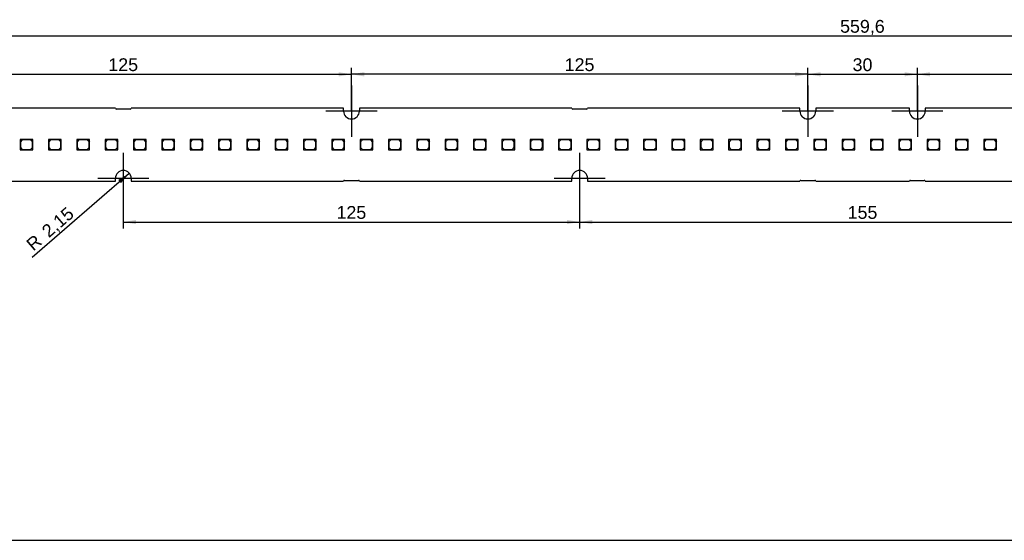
# Model space of a CAD drawing. Header units: millimetres. Extents: x 7 to 819, y 6 to 587.
# Tile 4 of 19: x 142 to 411, y 15 to 157. Entities that reach past the tile are written whole.
import ezdxf
from ezdxf.enums import TextEntityAlignment as Align
from ezdxf.lldxf.tags import DXFTag

# ---------------------------------------------------------------- set-up
doc = ezdxf.new("R2010")
doc.units = ezdxf.units.MM
doc.layers.add('Default', color=7, linetype='Continuous')
doc.layers.add('LINLED_560X20MM_', color=7, linetype='Continuous')
doc.styles.add('SEACAD_Arial', font='arial.ttf')
tags = doc.linetypes.add('CENTER2', pattern=[28.575, 19.05, -3.175, 3.175, -3.175]).pattern_tags.tags
tags[10:11] = [DXFTag(74, 4), DXFTag(75, 0), DXFTag(340, '0'), DXFTag(46, 0.0), DXFTag(50, 0.0), DXFTag(44, 0.0), DXFTag(45, 0.0)]
tags[8:9] = [DXFTag(74, 4), DXFTag(75, 0), DXFTag(340, '0'), DXFTag(46, 0.0), DXFTag(50, 0.0), DXFTag(44, 0.0), DXFTag(45, 0.0)]
tags[6:7] = [DXFTag(74, 4), DXFTag(75, 0), DXFTag(340, '0'), DXFTag(46, 0.0), DXFTag(50, 0.0), DXFTag(44, 0.0), DXFTag(45, 0.0)]
tags[4:5] = [DXFTag(74, 4), DXFTag(75, 0), DXFTag(340, '0'), DXFTag(46, 0.0), DXFTag(50, 0.0), DXFTag(44, 0.0), DXFTag(45, 0.0)]
doc.dimstyles.new('ISO', dxfattribs={"dimtxt": 3.5, "dimasz": 3.5, "dimexe": 1.75, "dimexo": 0, "dimgap": 0.875, "dimtad": 1, "dimtxsty": 'SEACAD_Arial', "dimblk1": '_SE_FILLED', "dimblk2": '_SE_FILLED', "dimsah": 1, "dimcen": 1.75, "dimadec": 0, "dimazin": 0, "dimtfac": 0.5, "dimtdec": 3, "dimtmove": 0, "dimatfit": 3, "dimfxl": 1, "dimarcsym": 0})

# ---------------------------------------------------------------- blocks, each defined once
blk = doc.blocks.new('SEANNOT_GROUP1')
at = {"layer": 'Default', "color": 7, "linetype": 'CENTER2'}
for p, q in [((169.95, 120.74), (169.95, 106.74)), ((176.95, 113.74), (162.95, 113.74))]:
    blk.add_line(p, q, dxfattribs=at)
blk = doc.blocks.new('SEANNOT_GROUP2')
at = {"layer": 'Default', "color": 7, "linetype": 'CENTER2'}
for p, q in [((232.45, 139.14), (232.45, 125.14)), ((239.45, 132.14), (225.45, 132.14))]:
    blk.add_line(p, q, dxfattribs=at)
blk = doc.blocks.new('SEANNOT_GROUP3')
at = {"layer": 'Default', "color": 7, "linetype": 'CENTER2'}
for p, q in [((294.95, 120.74), (294.95, 106.74)), ((301.95, 113.74), (287.95, 113.74))]:
    blk.add_line(p, q, dxfattribs=at)
blk = doc.blocks.new('SEANNOT_GROUP4')
at = {"layer": 'Default', "color": 7, "linetype": 'CENTER2'}
for p, q in [((357.45, 139.14), (357.45, 125.14)), ((364.45, 132.14), (350.45, 132.14))]:
    blk.add_line(p, q, dxfattribs=at)
blk = doc.blocks.new('SEANNOT_GROUP5')
at = {"layer": 'Default', "color": 7, "linetype": 'CENTER2'}
for p, q in [((387.45, 139.14), (387.45, 125.14)), ((394.45, 132.14), (380.45, 132.14))]:
    blk.add_line(p, q, dxfattribs=at)
blk = doc.blocks.new('SE1')
at = {"layer": 'LINLED_560X20MM_', "color": 7, "linetype": 'Continuous'}
for p, q in [((167.8, 132.94), (109.6, 132.94)), ((171.85, 132.69), (168.05, 132.69)), ((230.3, 132.94), (172.1, 132.94)), ((230.3, 132.14), (230.3, 132.94)), ((292.8, 132.94), (234.6, 132.94)), ((234.6, 132.94), (234.6, 132.14)), ((296.85, 132.69), (293.05, 132.69)), ((355.3, 132.94), (297.1, 132.94)), ((355.3, 132.14), (355.3, 132.94)), ((385.3, 132.94), (359.6, 132.94)), ((359.6, 132.94), (359.6, 132.14)), ((385.3, 132.14), (385.3, 132.94)), ((447.8, 132.94), (389.6, 132.94)), ((389.6, 132.94), (389.6, 132.14)), ((144.66, 124.34), (141.66, 124.34)), ((141.66, 124.34), (141.66, 121.54)), ((142.26, 124.24), (141.76, 123.74)), ((144.56, 124.24), (142.26, 124.24)), ((145.06, 123.74), (144.56, 124.24)), ((145.16, 124.34), (144.66, 124.34)), ((144.66, 124.34), (145.16, 123.84)), ((145.16, 123.84), (145.16, 124.34)), ((152.42, 124.34), (149.42, 124.34)), ((149.42, 124.34), (149.42, 121.54)), ((150.02, 124.24), (149.52, 123.74)), ((152.32, 124.24), (150.02, 124.24)), ((152.82, 123.74), (152.32, 124.24)), ((152.92, 124.34), (152.42, 124.34)), ((152.42, 124.34), (152.92, 123.84)), ((152.92, 123.84), (152.92, 124.34)), ((160.19, 124.34), (157.19, 124.34)), ((157.19, 124.34), (157.19, 121.54)), ((157.79, 124.24), (157.29, 123.74)), ((160.09, 124.24), (157.79, 124.24)), ((160.59, 123.74), (160.09, 124.24)), ((160.69, 124.34), (160.19, 124.34)), ((160.19, 124.34), (160.69, 123.84)), ((160.69, 123.84), (160.69, 124.34)), ((167.95, 124.34), (164.95, 124.34)), ((164.95, 124.34), (164.95, 121.54)), ((165.55, 124.24), (165.05, 123.74)), ((167.85, 124.24), (165.55, 124.24)), ((168.35, 123.74), (167.85, 124.24)), ((168.45, 124.34), (167.95, 124.34)), ((167.95, 124.34), (168.45, 123.84)), ((168.45, 123.84), (168.45, 124.34)), ((175.72, 124.34), (172.72, 124.34)), ((172.72, 124.34), (172.72, 121.54)), ((173.32, 124.24), (172.82, 123.74)), ((175.62, 124.24), (173.32, 124.24)), ((176.12, 123.74), (175.62, 124.24)), ((176.22, 124.34), (175.72, 124.34)), ((175.72, 124.34), (176.22, 123.84)), ((176.22, 123.84), (176.22, 124.34)), ((183.48, 124.34), (180.48, 124.34)), ((180.48, 124.34), (180.48, 121.54)), ((181.08, 124.24), (180.58, 123.74)), ((183.38, 124.24), (181.08, 124.24)), ((183.88, 123.74), (183.38, 124.24)), ((183.98, 124.34), (183.48, 124.34)), ((183.48, 124.34), (183.98, 123.84)), ((183.98, 123.84), (183.98, 124.34)), ((191.24, 124.34), (188.24, 124.34)), ((188.24, 124.34), (188.24, 121.54)), ((188.84, 124.24), (188.34, 123.74)), ((191.14, 124.24), (188.84, 124.24)), ((191.64, 123.74), (191.14, 124.24)), ((191.74, 124.34), (191.24, 124.34)), ((191.24, 124.34), (191.74, 123.84)), ((191.74, 123.84), (191.74, 124.34)), ((199.01, 124.34), (196.01, 124.34)), ((196.01, 124.34), (196.01, 121.54)), ((196.61, 124.24), (196.11, 123.74)), ((198.91, 124.24), (196.61, 124.24)), ((199.41, 123.74), (198.91, 124.24)), ((199.51, 124.34), (199.01, 124.34)), ((199.01, 124.34), (199.51, 123.84)), ((199.51, 123.84), (199.51, 124.34)), ((206.77, 124.34), (203.77, 124.34)), ((203.77, 124.34), (203.77, 121.54)), ((204.37, 124.24), (203.87, 123.74)), ((206.67, 124.24), (204.37, 124.24)), ((207.17, 123.74), (206.67, 124.24)), ((207.27, 124.34), (206.77, 124.34)), ((206.77, 124.34), (207.27, 123.84)), ((207.27, 123.84), (207.27, 124.34)), ((214.54, 124.34), (211.54, 124.34)), ((211.54, 124.34), (211.54, 121.54)), ((212.14, 124.24), (211.64, 123.74)), ((214.44, 124.24), (212.14, 124.24)), ((214.94, 123.74), (214.44, 124.24)), ((215.04, 124.34), (214.54, 124.34)), ((214.54, 124.34), (215.04, 123.84)), ((215.04, 123.84), (215.04, 124.34)), ((222.3, 124.34), (219.3, 124.34)), ((219.3, 124.34), (219.3, 121.54)), ((219.9, 124.24), (219.4, 123.74)), ((222.2, 124.24), (219.9, 124.24)), ((222.7, 123.74), (222.2, 124.24)), ((222.8, 124.34), (222.3, 124.34)), ((222.3, 124.34), (222.8, 123.84)), ((222.8, 123.84), (222.8, 124.34)), ((230.06, 124.34), (227.06, 124.34)), ((227.06, 124.34), (227.06, 121.54)), ((227.66, 124.24), (227.16, 123.74)), ((229.96, 124.24), (227.66, 124.24)), ((230.46, 123.74), (229.96, 124.24)), ((230.56, 124.34), (230.06, 124.34)), ((230.06, 124.34), (230.56, 123.84)), ((230.56, 123.84), (230.56, 124.34)), ((237.83, 124.34), (234.83, 124.34)), ((234.83, 124.34), (234.83, 121.54)), ((235.43, 124.24), (234.93, 123.74)), ((237.73, 124.24), (235.43, 124.24)), ((238.23, 123.74), (237.73, 124.24)), ((238.33, 124.34), (237.83, 124.34)), ((237.83, 124.34), (238.33, 123.84)), ((238.33, 123.84), (238.33, 124.34)), ((245.59, 124.34), (242.59, 124.34)), ((242.59, 124.34), (242.59, 121.54)), ((243.19, 124.24), (242.69, 123.74)), ((245.49, 124.24), (243.19, 124.24)), ((245.99, 123.74), (245.49, 124.24)), ((246.09, 124.34), (245.59, 124.34)), ((245.59, 124.34), (246.09, 123.84)), ((246.09, 123.84), (246.09, 124.34)), ((253.36, 124.34), (250.36, 124.34)), ((250.36, 124.34), (250.36, 121.54)), ((250.96, 124.24), (250.46, 123.74)), ((253.26, 124.24), (250.96, 124.24)), ((253.76, 123.74), (253.26, 124.24)), ((253.86, 124.34), (253.36, 124.34)), ((253.36, 124.34), (253.86, 123.84)), ((253.86, 123.84), (253.86, 124.34)), ((261.12, 124.34), (258.12, 124.34)), ((258.12, 124.34), (258.12, 121.54)), ((258.72, 124.24), (258.22, 123.74)), ((261.02, 124.24), (258.72, 124.24)), ((261.52, 123.74), (261.02, 124.24)), ((261.62, 124.34), (261.12, 124.34)), ((261.12, 124.34), (261.62, 123.84)), ((261.62, 123.84), (261.62, 124.34)), ((268.88, 124.34), (265.88, 124.34)), ((265.88, 124.34), (265.88, 121.54)), ((266.48, 124.24), (265.98, 123.74)), ((268.78, 124.24), (266.48, 124.24)), ((269.28, 123.74), (268.78, 124.24)), ((269.38, 124.34), (268.88, 124.34)), ((268.88, 124.34), (269.38, 123.84)), ((269.38, 123.84), (269.38, 124.34)), ((276.65, 124.34), (273.65, 124.34)), ((273.65, 124.34), (273.65, 121.54)), ((274.25, 124.24), (273.75, 123.74)), ((276.55, 124.24), (274.25, 124.24)), ((277.05, 123.74), (276.55, 124.24)), ((277.15, 124.34), (276.65, 124.34)), ((276.65, 124.34), (277.15, 123.84)), ((277.15, 123.84), (277.15, 124.34)), ((284.41, 124.34), (281.41, 124.34)), ((281.41, 124.34), (281.41, 121.54)), ((282.01, 124.24), (281.51, 123.74)), ((284.31, 124.24), (282.01, 124.24)), ((284.81, 123.74), (284.31, 124.24)), ((284.91, 124.34), (284.41, 124.34)), ((284.41, 124.34), (284.91, 123.84)), ((284.91, 123.84), (284.91, 124.34)), ((292.18, 124.34), (289.18, 124.34)), ((289.18, 124.34), (289.18, 121.54)), ((289.78, 124.24), (289.28, 123.74)), ((292.08, 124.24), (289.78, 124.24)), ((292.58, 123.74), (292.08, 124.24)), ((292.68, 124.34), (292.18, 124.34)), ((292.18, 124.34), (292.68, 123.84)), ((292.68, 123.84), (292.68, 124.34)), ((299.94, 124.34), (296.94, 124.34)), ((296.94, 124.34), (296.94, 121.54)), ((297.54, 124.24), (297.04, 123.74)), ((299.84, 124.24), (297.54, 124.24)), ((300.34, 123.74), (299.84, 124.24)), ((300.44, 124.34), (299.94, 124.34)), ((299.94, 124.34), (300.44, 123.84)), ((300.44, 123.84), (300.44, 124.34)), ((307.7, 124.34), (304.7, 124.34)), ((304.7, 124.34), (304.7, 121.54)), ((305.3, 124.24), (304.8, 123.74)), ((307.6, 124.24), (305.3, 124.24)), ((308.1, 123.74), (307.6, 124.24)), ((308.2, 124.34), (307.7, 124.34)), ((307.7, 124.34), (308.2, 123.84)), ((308.2, 123.84), (308.2, 124.34)), ((315.47, 124.34), (312.47, 124.34)), ((312.47, 124.34), (312.47, 121.54)), ((313.07, 124.24), (312.57, 123.74)), ((315.37, 124.24), (313.07, 124.24)), ((315.87, 123.74), (315.37, 124.24)), ((315.97, 124.34), (315.47, 124.34)), ((315.47, 124.34), (315.97, 123.84)), ((315.97, 123.84), (315.97, 124.34)), ((323.23, 124.34), (320.23, 124.34)), ((320.23, 124.34), (320.23, 121.54)), ((320.83, 124.24), (320.33, 123.74)), ((323.13, 124.24), (320.83, 124.24)), ((323.63, 123.74), (323.13, 124.24)), ((323.73, 124.34), (323.23, 124.34)), ((323.23, 124.34), (323.73, 123.84)), ((323.73, 123.84), (323.73, 124.34)), ((331, 124.34), (328, 124.34)), ((328, 124.34), (328, 121.54)), ((328.6, 124.24), (328.1, 123.74)), ((330.9, 124.24), (328.6, 124.24)), ((331.4, 123.74), (330.9, 124.24)), ((331.5, 124.34), (331, 124.34)), ((331, 124.34), (331.5, 123.84)), ((331.5, 123.84), (331.5, 124.34)), ((338.76, 124.34), (335.76, 124.34)), ((335.76, 124.34), (335.76, 121.54)), ((336.36, 124.24), (335.86, 123.74)), ((338.66, 124.24), (336.36, 124.24)), ((339.16, 123.74), (338.66, 124.24)), ((339.26, 124.34), (338.76, 124.34)), ((338.76, 124.34), (339.26, 123.84)), ((339.26, 123.84), (339.26, 124.34)), ((346.52, 124.34), (343.52, 124.34)), ((343.52, 124.34), (343.52, 121.54)), ((344.12, 124.24), (343.62, 123.74)), ((346.42, 124.24), (344.12, 124.24)), ((346.92, 123.74), (346.42, 124.24)), ((347.02, 124.34), (346.52, 124.34)), ((346.52, 124.34), (347.02, 123.84)), ((347.02, 123.84), (347.02, 124.34)), ((354.29, 124.34), (351.29, 124.34)), ((351.29, 124.34), (351.29, 121.54)), ((351.89, 124.24), (351.39, 123.74)), ((354.19, 124.24), (351.89, 124.24)), ((354.69, 123.74), (354.19, 124.24)), ((354.79, 124.34), (354.29, 124.34)), ((354.29, 124.34), (354.79, 123.84)), ((354.79, 123.84), (354.79, 124.34)), ((362.05, 124.34), (359.05, 124.34)), ((359.05, 124.34), (359.05, 121.54)), ((359.65, 124.24), (359.15, 123.74)), ((361.95, 124.24), (359.65, 124.24)), ((362.45, 123.74), (361.95, 124.24)), ((362.55, 124.34), (362.05, 124.34)), ((362.05, 124.34), (362.55, 123.84)), ((362.55, 123.84), (362.55, 124.34)), ((369.82, 124.34), (366.82, 124.34)), ((366.82, 124.34), (366.82, 121.54)), ((367.42, 124.24), (366.92, 123.74)), ((369.72, 124.24), (367.42, 124.24)), ((370.22, 123.74), (369.72, 124.24)), ((370.32, 124.34), (369.82, 124.34)), ((369.82, 124.34), (370.32, 123.84)), ((370.32, 123.84), (370.32, 124.34)), ((377.58, 124.34), (374.58, 124.34)), ((374.58, 124.34), (374.58, 121.54)), ((375.18, 124.24), (374.68, 123.74)), ((377.48, 124.24), (375.18, 124.24)), ((377.98, 123.74), (377.48, 124.24)), ((378.08, 124.34), (377.58, 124.34)), ((377.58, 124.34), (378.08, 123.84)), ((378.08, 123.84), (378.08, 124.34)), ((385.34, 124.34), (382.34, 124.34)), ((382.34, 124.34), (382.34, 121.54)), ((382.94, 124.24), (382.44, 123.74)), ((385.24, 124.24), (382.94, 124.24)), ((385.74, 123.74), (385.24, 124.24)), ((385.84, 124.34), (385.34, 124.34)), ((385.34, 124.34), (385.84, 123.84)), ((385.84, 123.84), (385.84, 124.34)), ((393.11, 124.34), (390.11, 124.34)), ((390.11, 124.34), (390.11, 121.54)), ((390.71, 124.24), (390.21, 123.74)), ((393.01, 124.24), (390.71, 124.24)), ((393.51, 123.74), (393.01, 124.24)), ((393.61, 124.34), (393.11, 124.34)), ((393.11, 124.34), (393.61, 123.84)), ((393.61, 123.84), (393.61, 124.34)), ((400.87, 124.34), (397.87, 124.34)), ((397.87, 124.34), (397.87, 121.54)), ((398.47, 124.24), (397.97, 123.74)), ((400.77, 124.24), (398.47, 124.24)), ((401.27, 123.74), (400.77, 124.24)), ((401.37, 124.34), (400.87, 124.34)), ((400.87, 124.34), (401.37, 123.84)), ((401.37, 123.84), (401.37, 124.34)), ((408.64, 124.34), (405.64, 124.34)), ((405.64, 124.34), (405.64, 121.54)), ((406.24, 124.24), (405.74, 123.74)), ((408.54, 124.24), (406.24, 124.24)), ((409.04, 123.74), (408.54, 124.24)), ((409.14, 124.34), (408.64, 124.34)), ((408.64, 124.34), (409.14, 123.84)), ((409.14, 123.84), (409.14, 124.34)), ((141.66, 121.54), (145.16, 121.54)), ((141.76, 123.74), (141.76, 122.14)), ((141.76, 122.14), (142.26, 121.64)), ((142.26, 121.64), (144.56, 121.64)), ((144.56, 121.64), (145.06, 122.14)), ((145.06, 122.14), (145.06, 123.74)), ((145.16, 121.54), (145.16, 123.84)), ((149.42, 121.54), (152.92, 121.54)), ((149.52, 123.74), (149.52, 122.14)), ((149.52, 122.14), (150.02, 121.64)), ((150.02, 121.64), (152.32, 121.64)), ((152.32, 121.64), (152.82, 122.14)), ((152.82, 122.14), (152.82, 123.74)), ((152.92, 121.54), (152.92, 123.84)), ((157.19, 121.54), (160.69, 121.54)), ((157.29, 123.74), (157.29, 122.14)), ((157.29, 122.14), (157.79, 121.64)), ((157.79, 121.64), (160.09, 121.64)), ((160.09, 121.64), (160.59, 122.14)), ((160.59, 122.14), (160.59, 123.74)), ((160.69, 121.54), (160.69, 123.84)), ((164.95, 121.54), (168.45, 121.54)), ((165.05, 123.74), (165.05, 122.14)), ((165.05, 122.14), (165.55, 121.64)), ((165.55, 121.64), (167.85, 121.64)), ((167.85, 121.64), (168.35, 122.14)), ((168.35, 122.14), (168.35, 123.74)), ((168.45, 121.54), (168.45, 123.84)), ((172.72, 121.54), (176.22, 121.54)), ((172.82, 123.74), (172.82, 122.14)), ((172.82, 122.14), (173.32, 121.64)), ((173.32, 121.64), (175.62, 121.64)), ((175.62, 121.64), (176.12, 122.14)), ((176.12, 122.14), (176.12, 123.74)), ((176.22, 121.54), (176.22, 123.84)), ((180.48, 121.54), (183.98, 121.54)), ((180.58, 123.74), (180.58, 122.14)), ((180.58, 122.14), (181.08, 121.64)), ((181.08, 121.64), (183.38, 121.64)), ((183.38, 121.64), (183.88, 122.14)), ((183.88, 122.14), (183.88, 123.74)), ((183.98, 121.54), (183.98, 123.84)), ((188.24, 121.54), (191.74, 121.54)), ((188.34, 123.74), (188.34, 122.14)), ((188.34, 122.14), (188.84, 121.64)), ((188.84, 121.64), (191.14, 121.64)), ((191.14, 121.64), (191.64, 122.14)), ((191.64, 122.14), (191.64, 123.74)), ((191.74, 121.54), (191.74, 123.84)), ((196.01, 121.54), (199.51, 121.54)), ((196.11, 123.74), (196.11, 122.14)), ((196.11, 122.14), (196.61, 121.64)), ((196.61, 121.64), (198.91, 121.64)), ((198.91, 121.64), (199.41, 122.14)), ((199.41, 122.14), (199.41, 123.74)), ((199.51, 121.54), (199.51, 123.84)), ((203.77, 121.54), (207.27, 121.54)), ((203.87, 123.74), (203.87, 122.14)), ((203.87, 122.14), (204.37, 121.64)), ((204.37, 121.64), (206.67, 121.64)), ((206.67, 121.64), (207.17, 122.14)), ((207.17, 122.14), (207.17, 123.74)), ((207.27, 121.54), (207.27, 123.84)), ((211.54, 121.54), (215.04, 121.54)), ((211.64, 123.74), (211.64, 122.14)), ((211.64, 122.14), (212.14, 121.64)), ((212.14, 121.64), (214.44, 121.64)), ((214.44, 121.64), (214.94, 122.14)), ((214.94, 122.14), (214.94, 123.74)), ((215.04, 121.54), (215.04, 123.84)), ((219.3, 121.54), (222.8, 121.54)), ((219.4, 123.74), (219.4, 122.14)), ((219.4, 122.14), (219.9, 121.64)), ((219.9, 121.64), (222.2, 121.64)), ((222.2, 121.64), (222.7, 122.14)), ((222.7, 122.14), (222.7, 123.74)), ((222.8, 121.54), (222.8, 123.84)), ((227.06, 121.54), (230.56, 121.54)), ((227.16, 123.74), (227.16, 122.14)), ((227.16, 122.14), (227.66, 121.64)), ((227.66, 121.64), (229.96, 121.64)), ((229.96, 121.64), (230.46, 122.14)), ((230.46, 122.14), (230.46, 123.74)), ((230.56, 121.54), (230.56, 123.84)), ((234.83, 121.54), (238.33, 121.54)), ((234.93, 123.74), (234.93, 122.14)), ((234.93, 122.14), (235.43, 121.64)), ((235.43, 121.64), (237.73, 121.64)), ((237.73, 121.64), (238.23, 122.14)), ((238.23, 122.14), (238.23, 123.74)), ((238.33, 121.54), (238.33, 123.84)), ((242.59, 121.54), (246.09, 121.54)), ((242.69, 123.74), (242.69, 122.14)), ((242.69, 122.14), (243.19, 121.64)), ((243.19, 121.64), (245.49, 121.64)), ((245.49, 121.64), (245.99, 122.14)), ((245.99, 122.14), (245.99, 123.74)), ((246.09, 121.54), (246.09, 123.84)), ((250.36, 121.54), (253.86, 121.54)), ((250.46, 123.74), (250.46, 122.14)), ((250.46, 122.14), (250.96, 121.64)), ((250.96, 121.64), (253.26, 121.64)), ((253.26, 121.64), (253.76, 122.14)), ((253.76, 122.14), (253.76, 123.74)), ((253.86, 121.54), (253.86, 123.84)), ((258.12, 121.54), (261.62, 121.54)), ((258.22, 123.74), (258.22, 122.14)), ((258.22, 122.14), (258.72, 121.64)), ((258.72, 121.64), (261.02, 121.64)), ((261.02, 121.64), (261.52, 122.14)), ((261.52, 122.14), (261.52, 123.74)), ((261.62, 121.54), (261.62, 123.84)), ((265.88, 121.54), (269.38, 121.54)), ((265.98, 123.74), (265.98, 122.14)), ((265.98, 122.14), (266.48, 121.64)), ((266.48, 121.64), (268.78, 121.64)), ((268.78, 121.64), (269.28, 122.14)), ((269.28, 122.14), (269.28, 123.74)), ((269.38, 121.54), (269.38, 123.84)), ((273.65, 121.54), (277.15, 121.54)), ((273.75, 123.74), (273.75, 122.14)), ((273.75, 122.14), (274.25, 121.64)), ((274.25, 121.64), (276.55, 121.64)), ((276.55, 121.64), (277.05, 122.14)), ((277.05, 122.14), (277.05, 123.74)), ((277.15, 121.54), (277.15, 123.84)), ((281.41, 121.54), (284.91, 121.54)), ((281.51, 123.74), (281.51, 122.14)), ((281.51, 122.14), (282.01, 121.64)), ((282.01, 121.64), (284.31, 121.64)), ((284.31, 121.64), (284.81, 122.14)), ((284.81, 122.14), (284.81, 123.74)), ((284.91, 121.54), (284.91, 123.84)), ((289.18, 121.54), (292.68, 121.54)), ((289.28, 123.74), (289.28, 122.14)), ((289.28, 122.14), (289.78, 121.64)), ((289.78, 121.64), (292.08, 121.64)), ((292.08, 121.64), (292.58, 122.14)), ((292.58, 122.14), (292.58, 123.74)), ((292.68, 121.54), (292.68, 123.84)), ((296.94, 121.54), (300.44, 121.54)), ((297.04, 123.74), (297.04, 122.14)), ((297.04, 122.14), (297.54, 121.64)), ((297.54, 121.64), (299.84, 121.64)), ((299.84, 121.64), (300.34, 122.14)), ((300.34, 122.14), (300.34, 123.74)), ((300.44, 121.54), (300.44, 123.84)), ((304.7, 121.54), (308.2, 121.54)), ((304.8, 123.74), (304.8, 122.14)), ((304.8, 122.14), (305.3, 121.64)), ((305.3, 121.64), (307.6, 121.64)), ((307.6, 121.64), (308.1, 122.14)), ((308.1, 122.14), (308.1, 123.74)), ((308.2, 121.54), (308.2, 123.84)), ((312.47, 121.54), (315.97, 121.54)), ((312.57, 123.74), (312.57, 122.14)), ((312.57, 122.14), (313.07, 121.64)), ((313.07, 121.64), (315.37, 121.64)), ((315.37, 121.64), (315.87, 122.14)), ((315.87, 122.14), (315.87, 123.74)), ((315.97, 121.54), (315.97, 123.84)), ((320.23, 121.54), (323.73, 121.54)), ((320.33, 123.74), (320.33, 122.14)), ((320.33, 122.14), (320.83, 121.64)), ((320.83, 121.64), (323.13, 121.64)), ((323.13, 121.64), (323.63, 122.14)), ((323.63, 122.14), (323.63, 123.74)), ((323.73, 121.54), (323.73, 123.84)), ((328, 121.54), (331.5, 121.54)), ((328.1, 123.74), (328.1, 122.14)), ((328.1, 122.14), (328.6, 121.64)), ((328.6, 121.64), (330.9, 121.64)), ((330.9, 121.64), (331.4, 122.14)), ((331.4, 122.14), (331.4, 123.74)), ((331.5, 121.54), (331.5, 123.84)), ((335.76, 121.54), (339.26, 121.54)), ((335.86, 123.74), (335.86, 122.14)), ((335.86, 122.14), (336.36, 121.64)), ((336.36, 121.64), (338.66, 121.64)), ((338.66, 121.64), (339.16, 122.14)), ((339.16, 122.14), (339.16, 123.74)), ((339.26, 121.54), (339.26, 123.84)), ((343.52, 121.54), (347.02, 121.54)), ((343.62, 123.74), (343.62, 122.14)), ((343.62, 122.14), (344.12, 121.64)), ((344.12, 121.64), (346.42, 121.64)), ((346.42, 121.64), (346.92, 122.14)), ((346.92, 122.14), (346.92, 123.74)), ((347.02, 121.54), (347.02, 123.84)), ((351.29, 121.54), (354.79, 121.54)), ((351.39, 123.74), (351.39, 122.14)), ((351.39, 122.14), (351.89, 121.64)), ((351.89, 121.64), (354.19, 121.64)), ((354.19, 121.64), (354.69, 122.14)), ((354.69, 122.14), (354.69, 123.74)), ((354.79, 121.54), (354.79, 123.84)), ((359.05, 121.54), (362.55, 121.54)), ((359.15, 123.74), (359.15, 122.14)), ((359.15, 122.14), (359.65, 121.64)), ((359.65, 121.64), (361.95, 121.64)), ((361.95, 121.64), (362.45, 122.14)), ((362.45, 122.14), (362.45, 123.74)), ((362.55, 121.54), (362.55, 123.84)), ((366.82, 121.54), (370.32, 121.54)), ((366.92, 123.74), (366.92, 122.14)), ((366.92, 122.14), (367.42, 121.64)), ((367.42, 121.64), (369.72, 121.64)), ((369.72, 121.64), (370.22, 122.14)), ((370.22, 122.14), (370.22, 123.74)), ((370.32, 121.54), (370.32, 123.84)), ((374.58, 121.54), (378.08, 121.54)), ((374.68, 123.74), (374.68, 122.14)), ((374.68, 122.14), (375.18, 121.64)), ((375.18, 121.64), (377.48, 121.64)), ((377.48, 121.64), (377.98, 122.14)), ((377.98, 122.14), (377.98, 123.74)), ((378.08, 121.54), (378.08, 123.84)), ((382.34, 121.54), (385.84, 121.54)), ((382.44, 123.74), (382.44, 122.14)), ((382.44, 122.14), (382.94, 121.64)), ((382.94, 121.64), (385.24, 121.64)), ((385.24, 121.64), (385.74, 122.14)), ((385.74, 122.14), (385.74, 123.74)), ((385.84, 121.54), (385.84, 123.84)), ((390.11, 121.54), (393.61, 121.54)), ((390.21, 123.74), (390.21, 122.14)), ((390.21, 122.14), (390.71, 121.64)), ((390.71, 121.64), (393.01, 121.64)), ((393.01, 121.64), (393.51, 122.14)), ((393.51, 122.14), (393.51, 123.74)), ((393.61, 121.54), (393.61, 123.84)), ((397.87, 121.54), (401.37, 121.54)), ((397.97, 123.74), (397.97, 122.14)), ((397.97, 122.14), (398.47, 121.64)), ((398.47, 121.64), (400.77, 121.64)), ((400.77, 121.64), (401.27, 122.14)), ((401.27, 122.14), (401.27, 123.74)), ((401.37, 121.54), (401.37, 123.84)), ((405.64, 121.54), (409.14, 121.54)), ((405.74, 123.74), (405.74, 122.14)), ((405.74, 122.14), (406.24, 121.64)), ((406.24, 121.64), (408.54, 121.64)), ((408.54, 121.64), (409.04, 122.14)), ((409.04, 122.14), (409.04, 123.74)), ((409.14, 121.54), (409.14, 123.84)), ((167.8, 112.94), (167.8, 113.74)), ((172.1, 113.74), (172.1, 112.94)), ((292.8, 112.94), (292.8, 113.74)), ((297.1, 113.74), (297.1, 112.94)), ((109.6, 112.94), (167.8, 112.94)), ((172.1, 112.94), (230.3, 112.94)), ((230.55, 113.19), (234.35, 113.19)), ((234.6, 112.94), (292.8, 112.94)), ((297.1, 112.94), (355.3, 112.94)), ((355.55, 113.19), (359.35, 113.19)), ((359.6, 112.94), (385.3, 112.94)), ((385.55, 113.19), (389.35, 113.19)), ((389.6, 112.94), (447.8, 112.94))]:
    blk.add_line(p, q, dxfattribs=at)
for centre, radius, start, end in [((168.05, 132.94), 0.25, 180, 270), ((171.85, 132.94), 0.25, 270, 0), ((293.05, 132.94), 0.25, 180, 270), ((296.85, 132.94), 0.25, 270, 0), ((232.45, 132.14), 2.15, 180, 0), ((357.45, 132.14), 2.15, 180, 0), ((387.45, 132.14), 2.15, 180, 0), ((169.95, 113.74), 2.15, 0, 180), ((294.95, 113.74), 2.15, 0, 180), ((230.55, 112.94), 0.25, 90, 180), ((234.35, 112.94), 0.25, 0, 90), ((355.55, 112.94), 0.25, 90, 180), ((359.35, 112.94), 0.25, 0, 90), ((385.55, 112.94), 0.25, 90, 180), ((389.35, 112.94), 0.25, 0, 90)]:
    blk.add_arc(centre, radius, start, end, dxfattribs=at)
blk = doc.blocks.new('DMBLK45')
at = {"layer": 'Default', "linetype": 'Continuous'}
for points in [[(173.45, 101.2), (173.45, 102.37), (169.95, 101.79)], [(291.45, 101.2), (294.95, 101.79), (291.45, 102.37)]]:
    blk.add_hatch(color=7, dxfattribs=at).paths.add_polyline_path(points)
at = {"layer": 'Default', "color": 7, "linetype": 'Continuous'}
for p, q in [((169.95, 113.74), (169.95, 100.04)), ((294.95, 113.74), (294.95, 100.04)), ((169.95, 101.79), (294.95, 101.79))]:
    blk.add_line(p, q, dxfattribs=at)
at = {"layer": 'Default', "color": 7, "linetype": 'Continuous', "style": 'SEACAD_Arial'}
blk.add_text('125', height=3.5, dxfattribs=at).set_placement((228.34, 106.16), align=Align.TOP_LEFT)
blk = doc.blocks.new('_SE_FILLED')
at = {"color": 0}
blk.add_line((0, 0), (-1, 0), dxfattribs=at)
blk.add_solid([(0, 0), (-1, -0.1665), (-1, 0.1665), (0, 0)], dxfattribs=at)
blk = doc.blocks.new('DMBLK46')
at = {"layer": 'Default', "linetype": 'Continuous'}
for points in [[(298.45, 101.2), (298.45, 102.37), (294.95, 101.79)], [(446.45, 101.2), (449.95, 101.79), (446.45, 102.37)]]:
    blk.add_hatch(color=7, dxfattribs=at).paths.add_polyline_path(points)
at = {"layer": 'Default', "color": 7, "linetype": 'Continuous'}
for p, q in [((294.95, 113.74), (294.95, 100.04)), ((449.95, 113.74), (449.95, 100.04)), ((294.95, 101.79), (449.95, 101.79))]:
    blk.add_line(p, q, dxfattribs=at)
at = {"layer": 'Default', "color": 7, "linetype": 'Continuous', "style": 'SEACAD_Arial'}
blk.add_text('155', height=3.5, dxfattribs=at).set_placement((368.34, 106.16), align=Align.TOP_LEFT)
blk = doc.blocks.new('DMBLK48')
at = {"layer": 'Default', "linetype": 'Continuous'}
for points in [[(110.95, 142.81), (107.45, 142.23), (110.95, 141.64)], [(228.95, 142.81), (228.95, 141.64), (232.45, 142.23)]]:
    blk.add_hatch(color=7, dxfattribs=at).paths.add_polyline_path(points)
at = {"layer": 'Default', "color": 7, "linetype": 'Continuous'}
for p, q in [((107.45, 132.14), (107.45, 143.98)), ((232.45, 132.14), (232.45, 143.98)), ((107.45, 142.23), (232.45, 142.23))]:
    blk.add_line(p, q, dxfattribs=at)
at = {"layer": 'Default', "color": 7, "linetype": 'Continuous', "style": 'SEACAD_Arial'}
blk.add_text('125', height=3.5, dxfattribs=at).set_placement((165.84, 146.6), align=Align.TOP_LEFT)
blk = doc.blocks.new('DMBLK49')
at = {"layer": 'Default', "linetype": 'Continuous'}
for points in [[(235.95, 142.81), (232.45, 142.23), (235.95, 141.64)], [(353.95, 142.81), (353.95, 141.64), (357.45, 142.23)]]:
    blk.add_hatch(color=7, dxfattribs=at).paths.add_polyline_path(points)
at = {"layer": 'Default', "color": 7, "linetype": 'Continuous'}
for p, q in [((232.45, 132.14), (232.45, 143.98)), ((357.45, 132.14), (357.45, 143.98)), ((357.45, 142.23), (232.45, 142.23))]:
    blk.add_line(p, q, dxfattribs=at)
at = {"layer": 'Default', "color": 7, "linetype": 'Continuous', "style": 'SEACAD_Arial'}
blk.add_text('125', height=3.5, dxfattribs=at).set_placement((290.84, 146.6), align=Align.TOP_LEFT)
blk = doc.blocks.new('DMBLK50')
at = {"layer": 'Default', "linetype": 'Continuous'}
for points in [[(360.95, 142.81), (357.45, 142.23), (360.95, 141.64)], [(383.95, 142.81), (383.95, 141.64), (387.45, 142.23)]]:
    blk.add_hatch(color=7, dxfattribs=at).paths.add_polyline_path(points)
at = {"layer": 'Default', "color": 7, "linetype": 'Continuous'}
for p, q in [((357.45, 132.14), (357.45, 143.98)), ((387.45, 132.14), (387.45, 143.98)), ((357.45, 142.23), (387.45, 142.23))]:
    blk.add_line(p, q, dxfattribs=at)
at = {"layer": 'Default', "color": 7, "linetype": 'Continuous', "style": 'SEACAD_Arial'}
blk.add_text('30', height=3.5, dxfattribs=at).set_placement((369.71, 146.6), align=Align.TOP_LEFT)
blk = doc.blocks.new('DMBLK51')
at = {"layer": 'Default', "linetype": 'Continuous'}
for points in [[(390.95, 142.81), (387.45, 142.23), (390.95, 141.64)], [(508.95, 142.81), (508.95, 141.64), (512.45, 142.23)]]:
    blk.add_hatch(color=7, dxfattribs=at).paths.add_polyline_path(points)
at = {"layer": 'Default', "color": 7, "linetype": 'Continuous'}
for p, q in [((387.45, 132.14), (387.45, 143.98)), ((512.45, 132.14), (512.45, 143.98)), ((387.45, 142.23), (512.45, 142.23))]:
    blk.add_line(p, q, dxfattribs=at)
at = {"layer": 'Default', "color": 7, "linetype": 'Continuous', "style": 'SEACAD_Arial'}
blk.add_text('125', height=3.5, dxfattribs=at).set_placement((445.84, 146.6), align=Align.TOP_LEFT)
blk = doc.blocks.new('DMBLK54')
at = {"layer": 'Default', "linetype": 'Continuous'}
for points in [[(96.15, 153.31), (92.65, 152.73), (96.15, 152.14)], [(648.75, 153.31), (648.75, 152.14), (652.25, 152.73)]]:
    blk.add_hatch(color=7, dxfattribs=at).paths.add_polyline_path(points)
at = {"layer": 'Default', "color": 7, "linetype": 'Continuous'}
for p, q in [((92.65, 126.44), (92.65, 154.48)), ((652.25, 126.44), (652.25, 154.48)), ((92.65, 152.73), (652.25, 152.73))]:
    blk.add_line(p, q, dxfattribs=at)
at = {"layer": 'Default', "color": 7, "linetype": 'Continuous', "style": 'SEACAD_Arial'}
blk.add_text('559,6', height=3.5, dxfattribs=at).set_placement((366.28, 157.1), align=Align.TOP_LEFT)
blk = doc.blocks.new('DMBLK55')
at = {"layer": 'Default', "linetype": 'Continuous'}
blk.add_hatch(color=7, dxfattribs=at).paths.add_polyline_path([(168.54, 113.3), (169.31, 112.42), (171.58, 115.14)])
at = {"layer": 'Default', "color": 7, "linetype": 'Continuous'}
blk.add_line((144.95, 92.2), (171.58, 115.14), dxfattribs=at)
at = {"layer": 'Default', "color": 7, "linetype": 'Continuous', "style": 'SEACAD_Arial'}
for s, p in [('2,15', (147.26, 99.97)), ('R', (143.02, 96.32))]:
    blk.add_text(s, height=3.5, rotation=40.7425, dxfattribs=at).set_placement(p, align=Align.TOP_LEFT)

msp = doc.modelspace()

# ---------------------------------------------------------------- linework, layer by layer
at = {"layer": 'Default', "color": 7, "linetype": 'Continuous'}
msp.add_line((6.708, 14.67), (819.1, 14.67), dxfattribs=at)

# ---------------------------------------------------------------- block references
at = {"layer": 'Default'}
for name in ['SEANNOT_GROUP2', 'SEANNOT_GROUP4', 'SEANNOT_GROUP5', 'SE1', 'SEANNOT_GROUP1', 'SEANNOT_GROUP3']:
    msp.add_blockref(name, (0, 0), dxfattribs=at)

# ---------------------------------------------------------------- dimensions: what is measured, and where the dimension line sits
at = {"layer": 'Default', "color": 7, "linetype": 'Continuous'}
for base, p1, p2, picture, middle in [((92.647, 152.728), (92.647, 119.438), (652.247, 119.438), 'DMBLK54', (372.447, 152.728)), ((107.447, 142.228), (107.447, 132.138), (232.447, 132.138), 'DMBLK48', (169.947, 142.228)), ((357.447, 142.228), (357.447, 132.138), (387.447, 132.138), 'DMBLK50', (372.447, 142.228)), ((387.447, 142.228), (387.447, 132.138), (512.447, 132.138), 'DMBLK51', (449.947, 142.228)), ((169.947, 101.788), (169.947, 113.738), (294.947, 113.738), 'DMBLK45', (232.447, 101.788)), ((294.947, 101.788), (294.947, 113.738), (449.947, 113.738), 'DMBLK46', (372.447, 101.788))]:
    dim = msp.add_linear_dim(base=base, p1=p1, p2=p2, angle=0, text='\\A1;<>', dimstyle='ISO', dxfattribs=at)
    dim.commit()
    dim.dimension.update_dxf_attribs({"geometry": picture, "text_midpoint": middle, "dimtype": 161})
dim = msp.add_linear_dim(base=(232.447, 142.228), p1=(357.447, 132.138), p2=(232.447, 132.138), text='\\A1;<>', dimstyle='ISO', dxfattribs=at)
dim.commit()
dim.dimension.update_dxf_attribs({"geometry": 'DMBLK49', "text_midpoint": (294.947, 142.228), "dimtype": 160})
dim = msp.add_radius_dim(center=(169.947, 113.738), mpoint=(171.576, 115.141), text='\\A1;<>', dimstyle='ISO', override={"dimtolj": 1}, dxfattribs=at)
dim.commit()
dim.dimension.update_dxf_attribs({"geometry": 'DMBLK55', "text_midpoint": (158.309, 103.713), "dimtype": 164})

doc.saveas('drawing.dxf')
